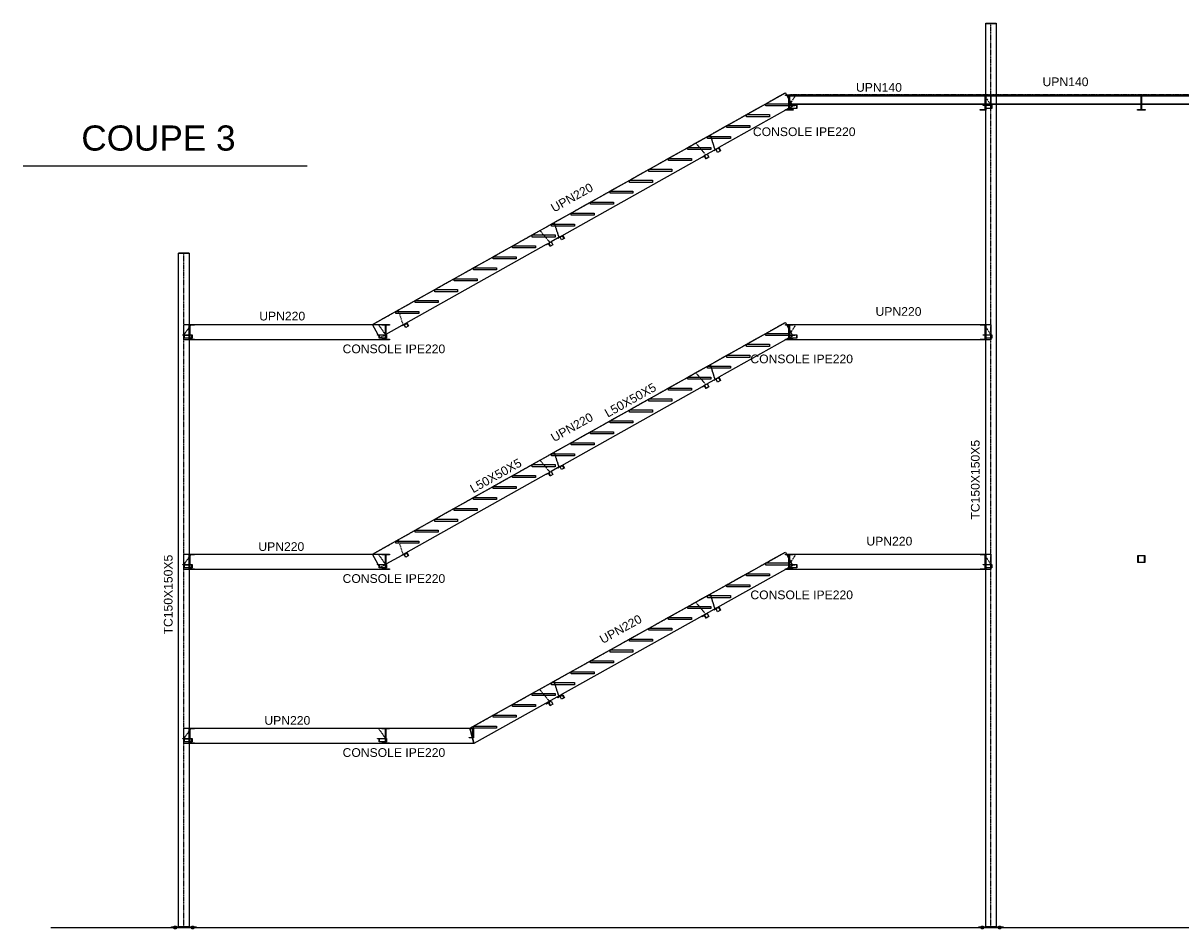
# Model space of a CAD drawing. Header units: millimetres. Extents: x -6159 to 201309, y -25780 to 10326.
# Tile 108 of 128: x 178836 to 180500, y -2646 to -1344. Entities that reach past the tile are written whole.
import ezdxf

# ---------------------------------------------------------------- set-up
doc = ezdxf.new("R2010")
doc.units = ezdxf.units.MM
doc.linetypes.add('CENTER', pattern=[2, 1.25, -0.25, 0.25, -0.25])
doc.linetypes.add('DASHED', pattern=[0.75, 0.5, -0.25])
for name, color, linetype in [('STRUCAD_01', 4, 'Continuous'), ('STRUCAD_05', 5, 'CENTER'), ('STRUCAD_10', 7, 'DASHED'), ('STRUCADSTK', 2, 'Continuous')]:
    doc.layers.add(name, color=color, linetype=linetype)
doc.styles.get("Standard").update_dxf_attribs({"font": 'arial.ttf'})

msp = doc.modelspace()

# ---------------------------------------------------------------- linework, layer by layer
at = {"layer": 'STRUCAD_01', "color": 4, "linetype": 'Continuous'}
for p, q in [((180219.921, -1447.452), (180219.921, -1344.752)), ((180219.921, -1344.752), (180234.921, -1344.752)), ((180220.071, -1344.452), (180234.771, -1344.452)), ((180220.071, -1344.752), (180220.071, -1344.452)), ((180234.771, -1344.752), (180220.071, -1344.752)), ((180234.771, -1344.452), (180234.771, -1344.752)), ((180234.921, -1344.752), (180234.921, -2642.952)), ((179338.576, -1777.452), (179931.921, -1444.452)), ((179931.921, -1444.452), (179933.606, -1447.452)), ((179931.921, -1448.372), (179931.921, -1447.452)), ((179931.921, -1447.452), (179942.921, -1447.452)), ((179942.921, -1447.452), (179942.921, -1448.372)), ((179942.921, -1447.452), (180211.921, -1447.452)), ((180211.921, -1448.392), (180211.921, -1447.452)), ((180211.921, -1447.452), (180219.921, -1447.452)), ((180219.921, -1447.452), (180219.921, -1469.452)), ((180234.921, -1447.452), (180438.221, -1447.452)), ((180438.221, -1448.372), (180438.221, -1447.452)), ((180438.221, -1447.452), (180449.221, -1447.452)), ((180449.221, -1447.452), (180449.221, -1448.372)), ((180449.221, -1447.452), (180682.921, -1447.452)), ((179903.921, -1463.167), (179903.921, -1460.167)), ((179903.921, -1460.167), (179936.921, -1460.167)), ((179936.921, -1463.167), (179903.921, -1463.167)), ((179937.126, -1448.372), (179931.921, -1448.372)), ((179934.121, -1448.372), (179937.126, -1453.727)), ((179936.921, -1460.167), (179936.921, -1463.167)), ((179936.921, -1462.252), (179937.126, -1462.252)), ((179937.126, -1462.752), (179936.921, -1462.752)), ((179937.126, -1468.532), (179937.126, -1448.372)), ((179942.921, -1448.372), (179937.716, -1448.372)), ((179937.716, -1448.372), (179937.716, -1468.532)), ((179937.716, -1448.682), (180215.261, -1448.682)), ((179937.716, -1454.777), (179941.911, -1462.252)), ((179937.716, -1462.252), (179945.691, -1462.252)), ((179945.691, -1462.752), (179937.716, -1462.752)), ((179940.771, -1460.222), (180219.021, -1460.222)), ((179941.006, -1462.752), (179945.691, -1462.752)), ((179941.031, -1460.682), (180219.021, -1460.682)), ((180219.021, -1461.452), (179941.461, -1461.452)), ((180211.921, -1448.222), (179942.921, -1448.222)), ((179945.691, -1462.752), (179945.691, -1462.252)), ((179945.691, -1462.252), (179948.481, -1462.252)), ((179948.206, -1462.752), (179945.691, -1462.752)), ((179948.206, -1467.252), (179948.206, -1462.752)), ((179948.481, -1462.252), (179948.481, -1467.252)), ((180219.021, -1449.012), (180211.921, -1448.392)), ((180216.361, -1462.752), (180216.361, -1462.252)), ((180216.361, -1462.252), (180219.021, -1462.252)), ((180218.871, -1462.752), (180216.361, -1462.752)), ((180218.871, -1467.252), (180218.871, -1462.752)), ((180219.021, -1467.892), (180219.021, -1449.012)), ((180219.921, -1462.252), (180225.951, -1462.252)), ((180438.221, -1448.222), (180234.921, -1448.222)), ((180234.921, -1448.682), (180443.426, -1448.682)), ((180234.921, -1460.222), (180443.426, -1460.222)), ((180234.921, -1460.682), (180443.426, -1460.682)), ((180443.426, -1461.452), (180234.921, -1461.452)), ((180443.426, -1448.372), (180438.221, -1448.372)), ((180443.426, -1468.532), (180443.426, -1448.372)), ((180449.221, -1448.372), (180444.016, -1448.372)), ((180444.016, -1448.372), (180444.016, -1468.532)), ((180444.016, -1448.682), (180688.126, -1448.682)), ((180444.016, -1460.222), (180688.126, -1460.222)), ((180444.016, -1460.682), (180688.126, -1460.682)), ((180688.126, -1461.452), (180444.016, -1461.452)), ((180682.921, -1448.222), (180449.221, -1448.222)), ((179932.326, -1469.452), (179836.506, -1523.227)), ((179875.921, -1478.882), (179875.921, -1475.882)), ((179875.921, -1475.882), (179908.921, -1475.882)), ((179908.921, -1478.882), (179875.921, -1478.882)), ((179908.921, -1475.882), (179908.921, -1478.882)), ((179931.921, -1469.452), (179931.921, -1468.532)), ((179931.921, -1468.532), (179937.126, -1468.532)), ((179942.921, -1469.452), (179931.921, -1469.452)), ((179937.126, -1466.757), (179933.966, -1468.532)), ((179941.006, -1464.582), (179937.716, -1466.427)), ((179937.716, -1468.532), (179942.921, -1468.532)), ((179938.536, -1467.252), (179938.536, -1465.967)), ((179948.206, -1467.252), (179938.536, -1467.252)), ((179942.921, -1468.532), (179942.921, -1469.452)), ((179948.481, -1467.252), (179948.206, -1467.252)), ((180211.921, -1468.512), (180219.021, -1467.892)), ((180211.921, -1469.452), (180211.921, -1468.512)), ((180219.921, -1469.452), (180211.921, -1469.452)), ((180219.021, -1467.252), (180218.871, -1467.252)), ((180225.951, -1467.252), (180219.921, -1467.252)), ((180219.921, -1777.452), (180219.921, -1469.452)), ((180438.221, -1469.452), (180438.221, -1468.532)), ((180438.221, -1468.532), (180443.426, -1468.532)), ((180449.221, -1469.452), (180438.221, -1469.452)), ((180444.016, -1468.532), (180449.221, -1468.532)), ((180449.221, -1468.532), (180449.221, -1469.452)), ((179847.921, -1494.597), (179847.921, -1491.597)), ((179847.921, -1491.597), (179880.921, -1491.597)), ((179880.921, -1494.597), (179847.921, -1494.597)), ((179880.921, -1491.597), (179880.921, -1494.597)), ((179819.921, -1510.307), (179819.921, -1507.307)), ((179819.921, -1507.307), (179852.921, -1507.307)), ((179852.921, -1510.307), (179819.921, -1510.307)), ((179852.921, -1507.307), (179852.921, -1510.307)), ((179791.921, -1526.022), (179791.921, -1523.022)), ((179791.921, -1523.022), (179824.921, -1523.022)), ((179824.921, -1526.022), (179791.921, -1526.022)), ((179828.911, -1527.492), (179819.451, -1532.802)), ((179824.921, -1523.022), (179824.921, -1526.022)), ((179828.911, -1527.492), (179832.956, -1525.222)), ((179829.156, -1527.927), (179828.911, -1527.492)), ((179833.201, -1525.657), (179829.156, -1527.927)), ((179832.351, -1526.132), (179833.201, -1525.657)), ((179834.556, -1530.057), (179832.351, -1526.132)), ((179832.956, -1525.222), (179836.506, -1523.227)), ((179833.201, -1525.657), (179832.956, -1525.222)), ((179836.396, -1523.862), (179833.201, -1525.657)), ((179838.601, -1527.787), (179834.556, -1530.057)), ((179838.601, -1527.787), (179836.396, -1523.862)), ((179836.506, -1523.227), (179838.956, -1527.587)), ((179838.956, -1527.587), (179838.601, -1527.787)), ((179812.191, -1536.877), (179610.141, -1650.272)), ((179763.921, -1541.737), (179763.921, -1538.737)), ((179763.921, -1538.737), (179796.921, -1538.737)), ((179796.921, -1541.737), (179763.921, -1541.737)), ((179796.921, -1538.737), (179796.921, -1541.737)), ((179812.191, -1536.877), (179815.881, -1534.807)), ((179812.436, -1537.312), (179812.191, -1536.877)), ((179815.756, -1535.447), (179812.436, -1537.312)), ((179817.956, -1539.372), (179815.756, -1535.447)), ((179815.881, -1534.807), (179819.451, -1532.802)), ((179815.881, -1534.807), (179818.326, -1539.167)), ((179818.326, -1539.167), (179817.956, -1539.372)), ((179821.901, -1537.162), (179818.326, -1539.167)), ((179819.451, -1532.802), (179821.901, -1537.162)), ((178836.48, -1549.442), (179244.751, -1549.442)), ((179735.921, -1557.452), (179735.921, -1554.452)), ((179735.921, -1554.452), (179768.921, -1554.452)), ((179768.921, -1557.452), (179735.921, -1557.452)), ((179768.921, -1554.452), (179768.921, -1557.452)), ((179707.921, -1573.167), (179707.921, -1570.167)), ((179707.921, -1570.167), (179740.921, -1570.167)), ((179740.921, -1573.167), (179707.921, -1573.167)), ((179740.921, -1570.167), (179740.921, -1573.167)), ((179679.921, -1588.882), (179679.921, -1585.882)), ((179679.921, -1585.882), (179712.921, -1585.882)), ((179712.921, -1588.882), (179679.921, -1588.882)), ((179712.921, -1585.882), (179712.921, -1588.882)), ((179651.921, -1604.597), (179651.921, -1601.597)), ((179651.921, -1601.597), (179684.921, -1601.597)), ((179684.921, -1604.597), (179651.921, -1604.597)), ((179684.921, -1601.597), (179684.921, -1604.597)), ((179623.921, -1620.307), (179623.921, -1617.307)), ((179623.921, -1617.307), (179656.921, -1617.307)), ((179656.921, -1620.307), (179623.921, -1620.307)), ((179656.921, -1617.307), (179656.921, -1620.307)), ((179595.921, -1636.022), (179595.921, -1633.022)), ((179595.921, -1633.022), (179628.921, -1633.022)), ((179628.921, -1636.022), (179595.921, -1636.022)), ((179628.921, -1633.022), (179628.921, -1636.022)), ((179588.191, -1662.592), (179386.141, -1775.987)), ((179567.921, -1651.737), (179567.921, -1648.737)), ((179567.921, -1648.737), (179600.921, -1648.737)), ((179600.921, -1651.737), (179567.921, -1651.737)), ((179588.191, -1662.592), (179591.881, -1660.517)), ((179588.436, -1663.027), (179588.191, -1662.592)), ((179591.756, -1661.162), (179588.436, -1663.027)), ((179593.956, -1665.087), (179591.756, -1661.162)), ((179591.881, -1660.517), (179595.451, -1658.517)), ((179591.881, -1660.517), (179594.326, -1664.882)), ((179597.901, -1662.877), (179594.326, -1664.882)), ((179604.606, -1653.377), (179595.451, -1658.517)), ((179595.451, -1658.517), (179597.901, -1662.877)), ((179600.921, -1648.737), (179600.921, -1651.737)), ((179604.586, -1653.342), (179608.156, -1651.337)), ((179604.826, -1653.782), (179604.586, -1653.342)), ((179608.396, -1651.777), (179604.826, -1653.782)), ((179608.176, -1651.977), (179604.826, -1653.782)), ((179608.156, -1651.337), (179611.881, -1649.332)), ((179608.396, -1651.777), (179608.156, -1651.337)), ((179608.176, -1651.977), (179611.751, -1649.972)), ((179610.331, -1655.927), (179608.176, -1651.977)), ((179611.751, -1649.972), (179608.396, -1651.777)), ((179613.901, -1653.922), (179610.331, -1655.927)), ((179613.901, -1653.922), (179611.751, -1649.972)), ((179611.881, -1649.332), (179614.276, -1653.722)), ((179614.276, -1653.722), (179613.901, -1653.922)), ((179059.921, -2642.952), (179059.921, -1674.752)), ((179059.921, -1674.752), (179074.921, -1674.752)), ((179060.071, -1674.452), (179074.771, -1674.452)), ((179060.071, -1674.752), (179060.071, -1674.452)), ((179074.771, -1674.752), (179060.071, -1674.752)), ((179074.771, -1674.452), (179074.771, -1674.752)), ((179074.921, -1674.752), (179074.921, -1777.452)), ((179511.921, -1683.167), (179511.921, -1680.167)), ((179511.921, -1680.167), (179544.921, -1680.167)), ((179539.921, -1667.452), (179539.921, -1664.452)), ((179539.921, -1664.452), (179572.921, -1664.452)), ((179572.921, -1667.452), (179539.921, -1667.452)), ((179544.921, -1680.167), (179544.921, -1683.167)), ((179572.921, -1664.452), (179572.921, -1667.452)), ((179594.326, -1664.882), (179593.956, -1665.087)), ((179483.921, -1698.882), (179483.921, -1695.882)), ((179483.921, -1695.882), (179516.921, -1695.882)), ((179544.921, -1683.167), (179511.921, -1683.167)), ((179516.921, -1695.882), (179516.921, -1698.882)), ((179455.921, -1714.597), (179455.921, -1711.597)), ((179455.921, -1711.597), (179488.921, -1711.597)), ((179516.921, -1698.882), (179483.921, -1698.882)), ((179488.921, -1711.597), (179488.921, -1714.597)), ((179427.921, -1730.307), (179427.921, -1727.307)), ((179427.921, -1727.307), (179460.921, -1727.307)), ((179460.921, -1730.307), (179427.921, -1730.307)), ((179488.921, -1714.597), (179455.921, -1714.597)), ((179460.921, -1727.307), (179460.921, -1730.307)), ((179399.921, -1746.022), (179399.921, -1743.022)), ((179399.921, -1743.022), (179432.921, -1743.022)), ((179432.921, -1746.022), (179399.921, -1746.022)), ((179432.921, -1743.022), (179432.921, -1746.022)), ((179371.921, -1761.737), (179371.921, -1758.737)), ((179371.921, -1758.737), (179404.921, -1758.737)), ((179404.921, -1761.737), (179371.921, -1761.737)), ((179404.921, -1758.737), (179404.921, -1761.737)), ((179074.921, -1799.452), (179074.921, -1777.452)), ((179074.921, -1777.452), (179082.921, -1777.452)), ((179082.921, -1778.392), (179075.821, -1779.012)), ((179075.821, -1779.012), (179075.821, -1797.892)), ((179082.921, -1777.452), (179351.921, -1777.452)), ((179082.921, -1777.452), (179082.921, -1778.392)), ((179338.576, -2107.452), (179931.921, -1774.452)), ((179346.881, -1792.252), (179338.576, -1777.452)), ((179351.921, -1778.372), (179351.921, -1777.452)), ((179351.921, -1777.452), (179362.921, -1777.452)), ((179357.126, -1778.372), (179351.921, -1778.372)), ((179357.126, -1798.532), (179357.126, -1778.372)), ((179362.921, -1778.372), (179357.716, -1778.372)), ((179357.716, -1778.372), (179357.716, -1798.532)), ((179380.606, -1779.092), (179357.716, -1791.937)), ((179362.921, -1777.452), (179362.921, -1778.372)), ((179380.586, -1779.057), (179384.156, -1777.052)), ((179380.826, -1779.497), (179380.586, -1779.057)), ((179384.396, -1777.492), (179380.826, -1779.497)), ((179384.176, -1777.692), (179380.826, -1779.497)), ((179384.156, -1777.052), (179387.881, -1775.047)), ((179384.396, -1777.492), (179384.156, -1777.052)), ((179384.176, -1777.692), (179387.751, -1775.687)), ((179386.331, -1781.642), (179384.176, -1777.692)), ((179387.751, -1775.687), (179384.396, -1777.492)), ((179389.901, -1779.637), (179386.331, -1781.642)), ((179389.901, -1779.637), (179387.751, -1775.687)), ((179387.881, -1775.047), (179390.276, -1779.437)), ((179390.276, -1779.437), (179389.901, -1779.637)), ((179931.921, -1774.452), (179933.606, -1777.452)), ((179931.921, -1778.372), (179931.921, -1777.452)), ((179931.921, -1777.452), (179942.921, -1777.452)), ((179937.126, -1778.372), (179931.921, -1778.372)), ((179934.121, -1778.372), (179937.126, -1783.727)), ((179937.126, -1798.532), (179937.126, -1778.372)), ((179942.921, -1778.372), (179937.716, -1778.372)), ((179937.716, -1778.372), (179937.716, -1798.532)), ((179942.921, -1777.452), (180211.921, -1777.452)), ((179942.921, -1777.452), (179942.921, -1778.372)), ((180211.921, -1778.392), (180211.921, -1777.452)), ((180211.921, -1777.452), (180219.921, -1777.452)), ((180219.021, -1779.012), (180211.921, -1778.392)), ((180219.021, -1797.892), (180219.021, -1779.012)), ((180219.921, -1777.452), (180219.921, -1799.452)), ((179069.126, -1792.252), (179074.921, -1792.252)), ((179074.921, -1792.752), (179069.126, -1792.752)), ((179075.821, -1792.252), (179076.576, -1792.252)), ((179076.576, -1792.752), (179075.821, -1792.752)), ((179075.821, -1792.752), (179076.576, -1792.752)), ((179076.576, -1792.752), (179076.576, -1792.252)), ((179076.576, -1792.252), (179079.211, -1792.252)), ((179078.946, -1792.752), (179076.576, -1792.752)), ((179078.946, -1797.252), (179078.946, -1792.752)), ((179079.211, -1792.252), (179079.211, -1797.252)), ((179345.631, -1792.752), (179345.631, -1792.252)), ((179345.631, -1792.252), (179348.266, -1792.252)), ((179348.006, -1792.752), (179345.631, -1792.752)), ((179348.006, -1794.252), (179347.161, -1792.752)), ((179348.006, -1797.252), (179348.006, -1792.752)), ((179348.266, -1792.252), (179357.126, -1792.252)), ((179348.266, -1792.252), (179348.266, -1797.252)), ((179357.716, -1792.252), (179358.741, -1792.252)), ((179358.741, -1792.252), (179358.741, -1797.252)), ((179903.921, -1793.167), (179903.921, -1790.167)), ((179903.921, -1790.167), (179936.921, -1790.167)), ((179936.921, -1793.167), (179903.921, -1793.167)), ((179937.126, -1796.757), (179933.966, -1798.532)), ((179936.921, -1790.167), (179936.921, -1793.167)), ((179936.921, -1792.252), (179937.126, -1792.252)), ((179937.126, -1792.752), (179936.921, -1792.752)), ((179937.716, -1784.777), (179941.911, -1792.252)), ((179937.716, -1792.252), (179945.691, -1792.252)), ((179945.691, -1792.752), (179937.716, -1792.752)), ((179941.006, -1794.582), (179937.716, -1796.427)), ((179941.006, -1792.752), (179945.691, -1792.752)), ((179945.691, -1792.752), (179945.691, -1792.252)), ((179945.691, -1792.252), (179948.481, -1792.252)), ((179948.206, -1792.752), (179945.691, -1792.752)), ((179948.206, -1797.252), (179948.206, -1792.752)), ((179948.481, -1792.252), (179948.481, -1797.252)), ((180216.361, -1792.752), (180216.361, -1792.252)), ((180216.361, -1792.252), (180219.021, -1792.252)), ((180218.871, -1792.752), (180216.361, -1792.752)), ((180218.871, -1797.252), (180218.871, -1792.752)), ((180219.921, -1792.252), (180225.951, -1792.252)), ((179082.921, -1799.452), (179074.921, -1799.452)), ((179074.921, -1799.452), (179074.921, -2107.452)), ((179078.946, -1797.252), (179075.821, -1797.252)), ((179075.821, -1797.892), (179082.921, -1798.512)), ((179079.211, -1797.252), (179078.946, -1797.252)), ((179082.921, -1798.512), (179082.921, -1799.452)), ((179351.921, -1799.452), (179082.921, -1799.452)), ((179348.266, -1797.252), (179348.006, -1797.252)), ((179357.126, -1797.252), (179348.266, -1797.252)), ((179351.921, -1799.452), (179351.921, -1798.532)), ((179351.921, -1798.532), (179357.126, -1798.532)), ((179362.921, -1799.452), (179351.921, -1799.452)), ((179358.741, -1797.252), (179357.716, -1797.252)), ((179357.716, -1798.532), (179362.921, -1798.532)), ((179362.921, -1798.532), (179362.921, -1799.452)), ((179932.326, -1799.452), (179836.506, -1853.227)), ((179875.921, -1808.882), (179875.921, -1805.882)), ((179875.921, -1805.882), (179908.921, -1805.882)), ((179908.921, -1808.882), (179875.921, -1808.882)), ((179908.921, -1805.882), (179908.921, -1808.882)), ((179931.921, -1799.452), (179931.921, -1798.532)), ((179931.921, -1798.532), (179937.126, -1798.532)), ((179942.921, -1799.452), (179931.921, -1799.452)), ((179937.716, -1798.532), (179942.921, -1798.532)), ((179948.206, -1797.252), (179941.006, -1797.252)), ((179942.921, -1798.532), (179942.921, -1799.452)), ((180211.921, -1799.452), (179942.921, -1799.452)), ((179948.481, -1797.252), (179948.206, -1797.252)), ((180211.921, -1798.512), (180219.021, -1797.892)), ((180211.921, -1799.452), (180211.921, -1798.512)), ((180219.921, -1799.452), (180211.921, -1799.452)), ((180219.021, -1797.252), (180218.871, -1797.252)), ((180225.951, -1797.252), (180219.921, -1797.252)), ((180219.921, -2107.452), (180219.921, -1799.452)), ((179847.921, -1824.597), (179847.921, -1821.597)), ((179847.921, -1821.597), (179880.921, -1821.597)), ((179880.921, -1824.597), (179847.921, -1824.597)), ((179880.921, -1821.597), (179880.921, -1824.597)), ((179819.921, -1840.307), (179819.921, -1837.307)), ((179819.921, -1837.307), (179852.921, -1837.307)), ((179852.921, -1840.307), (179819.921, -1840.307)), ((179852.921, -1837.307), (179852.921, -1840.307)), ((179791.921, -1856.022), (179791.921, -1853.022)), ((179791.921, -1853.022), (179824.921, -1853.022)), ((179824.921, -1856.022), (179791.921, -1856.022)), ((179815.881, -1864.807), (179819.451, -1862.802)), ((179828.911, -1857.492), (179819.451, -1862.802)), ((179819.451, -1862.802), (179821.901, -1867.162)), ((179824.921, -1853.022), (179824.921, -1856.022)), ((179828.911, -1857.492), (179832.956, -1855.222)), ((179829.156, -1857.927), (179828.911, -1857.492)), ((179833.201, -1855.657), (179829.156, -1857.927)), ((179832.351, -1856.132), (179833.201, -1855.657)), ((179834.556, -1860.057), (179832.351, -1856.132)), ((179832.956, -1855.222), (179836.506, -1853.227)), ((179833.201, -1855.657), (179832.956, -1855.222)), ((179836.396, -1853.862), (179833.201, -1855.657)), ((179838.601, -1857.787), (179834.556, -1860.057)), ((179838.601, -1857.787), (179836.396, -1853.862)), ((179836.506, -1853.227), (179838.956, -1857.587)), ((179838.956, -1857.587), (179838.601, -1857.787)), ((179812.191, -1866.877), (179610.141, -1980.272)), ((179763.921, -1871.737), (179763.921, -1868.737)), ((179763.921, -1868.737), (179796.921, -1868.737)), ((179796.921, -1871.737), (179763.921, -1871.737)), ((179796.921, -1868.737), (179796.921, -1871.737)), ((179812.191, -1866.877), (179815.881, -1864.807)), ((179812.436, -1867.312), (179812.191, -1866.877)), ((179815.756, -1865.447), (179812.436, -1867.312)), ((179817.956, -1869.372), (179815.756, -1865.447)), ((179815.881, -1864.807), (179818.326, -1869.167)), ((179818.326, -1869.167), (179817.956, -1869.372)), ((179821.901, -1867.162), (179818.326, -1869.167)), ((179735.921, -1887.452), (179735.921, -1884.452)), ((179735.921, -1884.452), (179768.921, -1884.452)), ((179768.921, -1887.452), (179735.921, -1887.452)), ((179768.921, -1884.452), (179768.921, -1887.452)), ((179707.921, -1903.167), (179707.921, -1900.167)), ((179707.921, -1900.167), (179740.921, -1900.167)), ((179740.921, -1903.167), (179707.921, -1903.167)), ((179740.921, -1900.167), (179740.921, -1903.167)), ((179679.921, -1918.882), (179679.921, -1915.882)), ((179679.921, -1915.882), (179712.921, -1915.882)), ((179712.921, -1918.882), (179679.921, -1918.882)), ((179712.921, -1915.882), (179712.921, -1918.882)), ((179651.921, -1934.597), (179651.921, -1931.597)), ((179651.921, -1931.597), (179684.921, -1931.597)), ((179684.921, -1934.597), (179651.921, -1934.597)), ((179684.921, -1931.597), (179684.921, -1934.597)), ((179595.921, -1966.022), (179595.921, -1963.022)), ((179595.921, -1963.022), (179628.921, -1963.022)), ((179623.921, -1950.307), (179623.921, -1947.307)), ((179623.921, -1947.307), (179656.921, -1947.307)), ((179656.921, -1950.307), (179623.921, -1950.307)), ((179628.921, -1963.022), (179628.921, -1966.022)), ((179656.921, -1947.307), (179656.921, -1950.307)), ((179567.921, -1981.737), (179567.921, -1978.737)), ((179567.921, -1978.737), (179600.921, -1978.737)), ((179628.921, -1966.022), (179595.921, -1966.022)), ((179600.921, -1978.737), (179600.921, -1981.737)), ((179608.156, -1981.337), (179611.881, -1979.332)), ((179608.176, -1981.977), (179611.751, -1979.972)), ((179611.751, -1979.972), (179608.396, -1981.777)), ((179613.901, -1983.922), (179611.751, -1979.972)), ((179611.881, -1979.332), (179614.276, -1983.722)), ((179588.191, -1992.592), (179386.141, -2105.987)), ((179539.921, -1997.452), (179539.921, -1994.452)), ((179539.921, -1994.452), (179572.921, -1994.452)), ((179600.921, -1981.737), (179567.921, -1981.737)), ((179572.921, -1994.452), (179572.921, -1997.452)), ((179588.191, -1992.592), (179591.881, -1990.517)), ((179588.436, -1993.027), (179588.191, -1992.592)), ((179591.756, -1991.162), (179588.436, -1993.027)), ((179593.956, -1995.087), (179591.756, -1991.162)), ((179591.881, -1990.517), (179595.451, -1988.517)), ((179591.881, -1990.517), (179594.326, -1994.882)), ((179594.326, -1994.882), (179593.956, -1995.087)), ((179597.901, -1992.877), (179594.326, -1994.882)), ((179604.606, -1983.377), (179595.451, -1988.517)), ((179595.451, -1988.517), (179597.901, -1992.877)), ((179604.586, -1983.342), (179608.156, -1981.337)), ((179604.826, -1983.782), (179604.586, -1983.342)), ((179608.396, -1981.777), (179604.826, -1983.782)), ((179608.176, -1981.977), (179604.826, -1983.782)), ((179608.396, -1981.777), (179608.156, -1981.337)), ((179610.331, -1985.927), (179608.176, -1981.977)), ((179613.901, -1983.922), (179610.331, -1985.927)), ((179614.276, -1983.722), (179613.901, -1983.922)), ((179511.921, -2013.167), (179511.921, -2010.167)), ((179511.921, -2010.167), (179544.921, -2010.167)), ((179544.921, -2013.167), (179511.921, -2013.167)), ((179572.921, -1997.452), (179539.921, -1997.452)), ((179544.921, -2010.167), (179544.921, -2013.167)), ((179483.921, -2028.882), (179483.921, -2025.882)), ((179483.921, -2025.882), (179516.921, -2025.882)), ((179516.921, -2028.882), (179483.921, -2028.882)), ((179516.921, -2025.882), (179516.921, -2028.882)), ((179455.921, -2044.597), (179455.921, -2041.597)), ((179455.921, -2041.597), (179488.921, -2041.597)), ((179488.921, -2044.597), (179455.921, -2044.597)), ((179488.921, -2041.597), (179488.921, -2044.597)), ((179427.921, -2060.307), (179427.921, -2057.307)), ((179427.921, -2057.307), (179460.921, -2057.307)), ((179460.921, -2060.307), (179427.921, -2060.307)), ((179460.921, -2057.307), (179460.921, -2060.307)), ((179399.921, -2076.022), (179399.921, -2073.022)), ((179399.921, -2073.022), (179432.921, -2073.022)), ((179432.921, -2076.022), (179399.921, -2076.022)), ((179432.921, -2073.022), (179432.921, -2076.022)), ((179371.921, -2091.737), (179371.921, -2088.737)), ((179371.921, -2088.737), (179404.921, -2088.737)), ((179404.921, -2091.737), (179371.921, -2091.737)), ((179404.921, -2088.737), (179404.921, -2091.737)), ((179074.921, -2129.452), (179074.921, -2107.452)), ((179074.921, -2107.452), (179082.921, -2107.452)), ((179082.921, -2108.392), (179075.821, -2109.012)), ((179075.821, -2109.012), (179075.821, -2127.892)), ((179082.921, -2107.452), (179082.921, -2108.392)), ((179082.921, -2107.452), (179351.921, -2107.452)), ((179346.881, -2122.252), (179338.576, -2107.452)), ((179351.921, -2108.372), (179351.921, -2107.452)), ((179351.921, -2107.452), (179362.921, -2107.452)), ((179357.126, -2108.372), (179351.921, -2108.372)), ((179357.126, -2128.532), (179357.126, -2108.372)), ((179362.921, -2108.372), (179357.716, -2108.372)), ((179357.716, -2108.372), (179357.716, -2128.532)), ((179380.606, -2109.092), (179357.716, -2121.937)), ((179362.921, -2107.452), (179362.921, -2108.372)), ((179380.586, -2109.057), (179384.156, -2107.052)), ((179380.826, -2109.497), (179380.586, -2109.057)), ((179384.396, -2107.492), (179380.826, -2109.497)), ((179384.176, -2107.692), (179380.826, -2109.497)), ((179384.156, -2107.052), (179387.881, -2105.047)), ((179384.396, -2107.492), (179384.156, -2107.052)), ((179384.176, -2107.692), (179387.751, -2105.687)), ((179386.331, -2111.642), (179384.176, -2107.692)), ((179387.751, -2105.687), (179384.396, -2107.492)), ((179389.901, -2109.637), (179386.331, -2111.642)), ((179389.901, -2109.637), (179387.751, -2105.687)), ((179387.881, -2105.047), (179390.276, -2109.437)), ((179390.276, -2109.437), (179389.901, -2109.637)), ((179478.546, -2357.452), (179931.921, -2104.452)), ((179931.921, -2104.452), (179933.596, -2107.452)), ((179931.921, -2108.372), (179931.921, -2107.452)), ((179931.921, -2107.452), (179942.921, -2107.452)), ((179937.126, -2108.372), (179931.921, -2108.372)), ((179934.106, -2108.372), (179937.126, -2113.777)), ((179937.126, -2128.532), (179937.126, -2108.372)), ((179942.921, -2108.372), (179937.716, -2108.372)), ((179937.716, -2108.372), (179937.716, -2128.532)), ((179942.921, -2107.452), (179942.921, -2108.372)), ((179942.921, -2107.452), (180211.921, -2107.452)), ((180211.921, -2108.392), (180211.921, -2107.452)), ((180211.921, -2107.452), (180219.921, -2107.452)), ((180219.021, -2109.012), (180211.921, -2108.392)), ((180219.021, -2127.892), (180219.021, -2109.012)), ((180219.921, -2107.452), (180219.921, -2129.452)), ((180438.721, -2119.452), (180438.721, -2109.452)), ((180438.721, -2109.452), (180448.721, -2109.452)), ((180448.321, -2109.852), (180439.121, -2109.852)), ((180439.121, -2109.852), (180439.121, -2119.052)), ((180448.721, -2109.452), (180448.321, -2109.852)), ((180448.321, -2109.852), (180448.721, -2109.452)), ((180448.321, -2119.052), (180448.321, -2109.852)), ((180448.721, -2109.452), (180448.721, -2119.452)), ((179069.126, -2122.252), (179074.921, -2122.252)), ((179074.921, -2122.752), (179069.126, -2122.752)), ((179082.921, -2129.452), (179074.921, -2129.452)), ((179074.921, -2129.452), (179074.921, -2357.452)), ((179075.821, -2122.252), (179076.576, -2122.252)), ((179076.576, -2122.752), (179075.821, -2122.752)), ((179075.821, -2122.752), (179076.576, -2122.752)), ((179078.946, -2127.252), (179075.821, -2127.252)), ((179075.821, -2127.892), (179082.921, -2128.512)), ((179076.576, -2122.752), (179076.576, -2122.252)), ((179076.576, -2122.252), (179079.211, -2122.252)), ((179078.946, -2122.752), (179076.576, -2122.752)), ((179078.946, -2127.252), (179078.946, -2122.752)), ((179079.211, -2127.252), (179078.946, -2127.252)), ((179079.211, -2122.252), (179079.211, -2127.252)), ((179082.921, -2128.512), (179082.921, -2129.452)), ((179351.921, -2129.452), (179082.921, -2129.452)), ((179345.631, -2122.752), (179345.631, -2122.252)), ((179345.631, -2122.252), (179348.266, -2122.252)), ((179348.006, -2122.752), (179345.631, -2122.752)), ((179348.006, -2124.252), (179347.161, -2122.752)), ((179348.006, -2127.252), (179348.006, -2122.752)), ((179348.266, -2127.252), (179348.006, -2127.252)), ((179348.266, -2122.252), (179357.126, -2122.252)), ((179348.266, -2122.252), (179348.266, -2127.252)), ((179357.126, -2127.252), (179348.266, -2127.252)), ((179351.921, -2129.452), (179351.921, -2128.532)), ((179351.921, -2128.532), (179357.126, -2128.532)), ((179362.921, -2129.452), (179351.921, -2129.452)), ((179357.716, -2122.252), (179358.741, -2122.252)), ((179358.741, -2127.252), (179357.716, -2127.252)), ((179357.716, -2128.532), (179362.921, -2128.532)), ((179358.741, -2122.252), (179358.741, -2127.252)), ((179362.921, -2128.532), (179362.921, -2129.452)), ((179932.266, -2129.452), (179484.266, -2379.452)), ((179903.921, -2123.077), (179903.921, -2120.077)), ((179903.921, -2120.077), (179936.921, -2120.077)), ((179936.921, -2123.077), (179903.921, -2123.077)), ((179931.921, -2129.452), (179931.921, -2128.532)), ((179931.921, -2128.532), (179937.126, -2128.532)), ((179942.921, -2129.452), (179931.921, -2129.452)), ((179937.126, -2126.742), (179933.916, -2128.532)), ((179936.921, -2120.077), (179936.921, -2123.077)), ((179936.921, -2122.252), (179937.126, -2122.252)), ((179937.126, -2122.752), (179936.921, -2122.752)), ((179937.716, -2114.837), (179941.856, -2122.252)), ((179937.716, -2122.252), (179945.691, -2122.252)), ((179945.691, -2122.752), (179937.716, -2122.752)), ((179941.006, -2124.577), (179937.716, -2126.412)), ((179937.716, -2128.532), (179942.921, -2128.532)), ((179941.006, -2122.752), (179945.691, -2122.752)), ((179948.206, -2127.252), (179941.006, -2127.252)), ((179942.921, -2128.532), (179942.921, -2129.452)), ((180211.921, -2129.452), (179942.921, -2129.452)), ((179945.691, -2122.752), (179945.691, -2122.252)), ((179945.691, -2122.252), (179948.481, -2122.252)), ((179948.206, -2122.752), (179945.691, -2122.752)), ((179948.206, -2127.252), (179948.206, -2122.752)), ((179948.481, -2127.252), (179948.206, -2127.252)), ((179948.481, -2122.252), (179948.481, -2127.252)), ((180211.921, -2128.512), (180219.021, -2127.892)), ((180211.921, -2129.452), (180211.921, -2128.512)), ((180219.921, -2129.452), (180211.921, -2129.452)), ((180216.361, -2122.752), (180216.361, -2122.252)), ((180216.361, -2122.252), (180219.021, -2122.252)), ((180218.871, -2122.752), (180216.361, -2122.752)), ((180218.871, -2127.252), (180218.871, -2122.752)), ((180219.021, -2127.252), (180218.871, -2127.252)), ((180219.921, -2122.252), (180225.951, -2122.252)), ((180225.951, -2127.252), (180219.921, -2127.252)), ((180219.921, -2642.952), (180219.921, -2129.452)), ((180448.721, -2119.452), (180438.721, -2119.452)), ((180439.121, -2119.052), (180448.321, -2119.052)), ((179875.921, -2138.702), (179875.921, -2135.702)), ((179875.921, -2135.702), (179908.921, -2135.702)), ((179908.921, -2138.702), (179875.921, -2138.702)), ((179908.921, -2135.702), (179908.921, -2138.702)), ((179847.921, -2154.327), (179847.921, -2151.327)), ((179847.921, -2151.327), (179880.921, -2151.327)), ((179880.921, -2154.327), (179847.921, -2154.327)), ((179880.921, -2151.327), (179880.921, -2154.327)), ((179819.921, -2169.952), (179819.921, -2166.952)), ((179819.921, -2166.952), (179852.921, -2166.952)), ((179852.921, -2169.952), (179819.921, -2169.952)), ((179852.921, -2166.952), (179852.921, -2169.952)), ((179791.921, -2185.577), (179791.921, -2182.577)), ((179791.921, -2182.577), (179824.921, -2182.577)), ((179824.921, -2185.577), (179791.921, -2185.577)), ((179812.191, -2196.877), (179815.881, -2194.807)), ((179815.756, -2195.447), (179812.436, -2197.312)), ((179817.956, -2199.372), (179815.756, -2195.447)), ((179815.881, -2194.807), (179819.451, -2192.802)), ((179815.881, -2194.807), (179818.326, -2199.167)), ((179819.451, -2192.802), (179821.901, -2197.162)), ((179824.921, -2182.577), (179824.921, -2185.577)), ((179828.911, -2187.492), (179832.956, -2185.222)), ((179829.156, -2187.927), (179828.911, -2187.492)), ((179833.201, -2185.657), (179829.156, -2187.927)), ((179832.351, -2186.132), (179833.201, -2185.657)), ((179834.556, -2190.057), (179832.351, -2186.132)), ((179832.956, -2185.222), (179836.506, -2183.227)), ((179833.201, -2185.657), (179832.956, -2185.222)), ((179836.396, -2183.862), (179833.201, -2185.657)), ((179838.601, -2187.787), (179834.556, -2190.057)), ((179838.601, -2187.787), (179836.396, -2183.862)), ((179836.506, -2183.227), (179838.956, -2187.587)), ((179838.956, -2187.587), (179838.601, -2187.787)), ((179763.921, -2201.202), (179763.921, -2198.202)), ((179763.921, -2198.202), (179796.921, -2198.202)), ((179796.921, -2201.202), (179763.921, -2201.202)), ((179796.921, -2198.202), (179796.921, -2201.202)), ((179812.436, -2197.312), (179812.191, -2196.877)), ((179818.326, -2199.167), (179817.956, -2199.372)), ((179821.901, -2197.162), (179818.326, -2199.167)), ((179707.921, -2232.452), (179707.921, -2229.452)), ((179707.921, -2229.452), (179740.921, -2229.452)), ((179735.921, -2216.827), (179735.921, -2213.827)), ((179735.921, -2213.827), (179768.921, -2213.827)), ((179768.921, -2216.827), (179735.921, -2216.827)), ((179740.921, -2229.452), (179740.921, -2232.452)), ((179768.921, -2213.827), (179768.921, -2216.827)), ((179679.921, -2248.077), (179679.921, -2245.077)), ((179679.921, -2245.077), (179712.921, -2245.077)), ((179740.921, -2232.452), (179707.921, -2232.452)), ((179712.921, -2245.077), (179712.921, -2248.077)), ((179651.921, -2263.702), (179651.921, -2260.702)), ((179651.921, -2260.702), (179684.921, -2260.702)), ((179712.921, -2248.077), (179679.921, -2248.077)), ((179684.921, -2260.702), (179684.921, -2263.702)), ((179623.921, -2279.327), (179623.921, -2276.327)), ((179623.921, -2276.327), (179656.921, -2276.327)), ((179656.921, -2279.327), (179623.921, -2279.327)), ((179684.921, -2263.702), (179651.921, -2263.702)), ((179656.921, -2276.327), (179656.921, -2279.327)), ((179595.921, -2294.952), (179595.921, -2291.952)), ((179595.921, -2291.952), (179628.921, -2291.952)), ((179628.921, -2294.952), (179595.921, -2294.952)), ((179628.921, -2291.952), (179628.921, -2294.952)), ((179567.921, -2310.577), (179567.921, -2307.577)), ((179567.921, -2307.577), (179600.921, -2307.577)), ((179600.921, -2310.577), (179567.921, -2310.577)), ((179600.921, -2307.577), (179600.921, -2310.577)), ((179604.586, -2313.342), (179608.156, -2311.337)), ((179608.396, -2311.777), (179604.826, -2313.782)), ((179608.176, -2311.977), (179604.826, -2313.782)), ((179608.156, -2311.337), (179611.881, -2309.332)), ((179608.396, -2311.777), (179608.156, -2311.337)), ((179608.176, -2311.977), (179611.751, -2309.972)), ((179610.331, -2315.927), (179608.176, -2311.977)), ((179611.751, -2309.972), (179608.396, -2311.777)), ((179613.901, -2313.922), (179611.751, -2309.972)), ((179611.881, -2309.332), (179614.276, -2313.722)), ((179539.921, -2326.202), (179539.921, -2323.202)), ((179539.921, -2323.202), (179572.921, -2323.202)), ((179572.921, -2326.202), (179539.921, -2326.202)), ((179572.921, -2323.202), (179572.921, -2326.202)), ((179588.191, -2322.592), (179591.881, -2320.517)), ((179588.436, -2323.027), (179588.191, -2322.592)), ((179591.756, -2321.162), (179588.436, -2323.027)), ((179593.956, -2325.087), (179591.756, -2321.162)), ((179591.881, -2320.517), (179595.451, -2318.517)), ((179591.881, -2320.517), (179594.326, -2324.882)), ((179594.326, -2324.882), (179593.956, -2325.087)), ((179597.901, -2322.877), (179594.326, -2324.882)), ((179595.451, -2318.517), (179597.901, -2322.877)), ((179604.826, -2313.782), (179604.586, -2313.342)), ((179613.901, -2313.922), (179610.331, -2315.927)), ((179614.276, -2313.722), (179613.901, -2313.922)), ((179511.921, -2341.827), (179511.921, -2338.827)), ((179511.921, -2338.827), (179544.921, -2338.827)), ((179544.921, -2341.827), (179511.921, -2341.827)), ((179544.921, -2338.827), (179544.921, -2341.827)), ((179074.921, -2379.452), (179074.921, -2357.452)), ((179074.921, -2357.452), (179082.921, -2357.452)), ((179082.921, -2358.392), (179075.821, -2359.012)), ((179075.821, -2359.012), (179075.821, -2377.892)), ((179082.921, -2357.452), (179082.921, -2358.392)), ((179082.921, -2357.452), (179351.921, -2357.452)), ((179351.921, -2358.372), (179351.921, -2357.452)), ((179351.921, -2357.452), (179362.921, -2357.452)), ((179357.126, -2358.372), (179351.921, -2358.372)), ((179357.126, -2378.532), (179357.126, -2358.372)), ((179362.921, -2358.372), (179357.716, -2358.372)), ((179357.716, -2358.372), (179357.716, -2378.532)), ((179362.921, -2357.452), (179362.921, -2358.372)), ((179362.921, -2357.452), (179477.546, -2357.452)), ((179477.546, -2358.222), (179477.546, -2357.452)), ((179477.546, -2357.452), (179483.546, -2357.452)), ((179482.846, -2358.682), (179477.546, -2358.222)), ((179481.886, -2370.302), (179478.771, -2358.327)), ((179478.771, -2358.327), (179481.886, -2370.302)), ((179482.846, -2370.222), (179482.846, -2358.682)), ((179483.546, -2357.452), (179483.546, -2371.452)), ((179483.921, -2357.452), (179483.921, -2354.452)), ((179483.921, -2354.452), (179516.921, -2354.452)), ((179516.921, -2357.452), (179483.921, -2357.452)), ((179516.921, -2354.452), (179516.921, -2357.452)), ((179069.126, -2372.252), (179074.921, -2372.252)), ((179074.921, -2372.752), (179069.126, -2372.752)), ((179075.821, -2372.252), (179076.576, -2372.252)), ((179076.576, -2372.752), (179075.821, -2372.752)), ((179075.821, -2372.752), (179076.576, -2372.752)), ((179078.946, -2377.252), (179075.821, -2377.252)), ((179075.821, -2377.892), (179082.921, -2378.512)), ((179076.576, -2372.752), (179076.576, -2372.252)), ((179076.576, -2372.252), (179079.211, -2372.252)), ((179078.946, -2372.752), (179076.576, -2372.752)), ((179078.946, -2377.252), (179078.946, -2372.752)), ((179079.211, -2377.252), (179078.946, -2377.252)), ((179079.211, -2372.252), (179079.211, -2377.252)), ((179082.921, -2378.512), (179082.921, -2379.452)), ((179345.631, -2372.752), (179345.631, -2372.252)), ((179345.631, -2372.252), (179348.266, -2372.252)), ((179348.006, -2372.752), (179345.631, -2372.752)), ((179348.006, -2377.252), (179348.006, -2372.752)), ((179348.266, -2377.252), (179348.006, -2377.252)), ((179348.266, -2372.252), (179357.126, -2372.252)), ((179348.266, -2372.252), (179348.266, -2377.252)), ((179357.126, -2377.252), (179348.266, -2377.252)), ((179351.921, -2379.452), (179351.921, -2378.532)), ((179351.921, -2378.532), (179357.126, -2378.532)), ((179357.716, -2372.252), (179358.741, -2372.252)), ((179358.741, -2377.252), (179357.716, -2377.252)), ((179357.716, -2378.532), (179362.921, -2378.532)), ((179358.741, -2372.252), (179358.741, -2377.252)), ((179362.921, -2378.532), (179362.921, -2379.452)), ((179477.546, -2370.682), (179482.846, -2370.222)), ((179477.546, -2371.452), (179477.546, -2370.682)), ((179483.546, -2371.452), (179477.546, -2371.452)), ((179484.266, -2379.452), (179482.186, -2371.452)), ((179482.186, -2371.452), (179484.266, -2379.452)), ((179082.921, -2379.452), (179074.921, -2379.452)), ((179074.921, -2379.452), (179074.921, -2642.952)), ((179351.921, -2379.452), (179082.921, -2379.452)), ((179362.921, -2379.452), (179351.921, -2379.452)), ((179484.266, -2379.452), (179362.921, -2379.452)), ((182178.206, -2644.452), (178876.356, -2644.452)), ((179049.921, -2644.452), (179049.921, -2642.952)), ((179049.921, -2642.952), (179084.921, -2642.952)), ((179084.921, -2644.452), (179049.921, -2644.452)), ((179053.676, -2641.672), (179054.921, -2641.672)), ((179053.676, -2642.952), (179053.676, -2641.672)), ((179054.921, -2642.952), (179053.676, -2642.952)), ((179053.676, -2644.452), (179054.921, -2644.452)), ((179053.676, -2645.732), (179053.676, -2644.452)), ((179054.921, -2641.672), (179056.166, -2641.672)), ((179054.921, -2641.672), (179054.921, -2642.952)), ((179056.166, -2642.952), (179054.921, -2642.952)), ((179054.921, -2644.452), (179056.166, -2644.452)), ((179054.921, -2644.452), (179054.921, -2645.732)), ((179056.166, -2641.672), (179056.166, -2642.952)), ((179056.166, -2644.452), (179056.166, -2645.732)), ((179074.921, -2642.952), (179059.921, -2642.952)), ((179078.676, -2641.672), (179079.921, -2641.672)), ((179078.676, -2642.952), (179078.676, -2641.672)), ((179079.921, -2642.952), (179078.676, -2642.952)), ((179078.676, -2644.452), (179079.921, -2644.452)), ((179078.676, -2645.732), (179078.676, -2644.452)), ((179079.921, -2641.672), (179081.166, -2641.672)), ((179079.921, -2641.672), (179079.921, -2642.952)), ((179081.166, -2642.952), (179079.921, -2642.952)), ((179079.921, -2644.452), (179081.166, -2644.452)), ((179079.921, -2644.452), (179079.921, -2645.732)), ((179081.166, -2641.672), (179081.166, -2642.952)), ((179081.166, -2644.452), (179081.166, -2645.732)), ((179084.921, -2642.952), (179084.921, -2644.452)), ((180209.921, -2644.452), (180209.921, -2642.952)), ((180209.921, -2642.952), (180244.921, -2642.952)), ((180213.676, -2641.672), (180214.921, -2641.672)), ((180213.676, -2642.952), (180213.676, -2641.672)), ((180214.921, -2642.952), (180213.676, -2642.952)), ((180213.676, -2644.452), (180214.921, -2644.452)), ((180213.676, -2645.732), (180213.676, -2644.452)), ((180214.921, -2641.672), (180216.166, -2641.672)), ((180214.921, -2641.672), (180214.921, -2642.952)), ((180216.166, -2642.952), (180214.921, -2642.952)), ((180214.921, -2644.452), (180216.166, -2644.452)), ((180214.921, -2644.452), (180214.921, -2645.732)), ((180216.166, -2641.672), (180216.166, -2642.952)), ((180216.166, -2644.452), (180216.166, -2645.732)), ((180234.921, -2642.952), (180219.921, -2642.952)), ((180238.676, -2641.672), (180239.921, -2641.672)), ((180238.676, -2642.952), (180238.676, -2641.672)), ((180239.921, -2642.952), (180238.676, -2642.952)), ((180238.676, -2644.452), (180239.921, -2644.452)), ((180238.676, -2645.732), (180238.676, -2644.452)), ((180239.921, -2641.672), (180241.166, -2641.672)), ((180239.921, -2641.672), (180239.921, -2642.952)), ((180241.166, -2642.952), (180239.921, -2642.952)), ((180239.921, -2644.452), (180241.166, -2644.452)), ((180239.921, -2644.452), (180239.921, -2645.732)), ((180241.166, -2641.672), (180241.166, -2642.952)), ((180241.166, -2644.452), (180241.166, -2645.732)), ((180244.921, -2642.952), (180244.921, -2644.452)), ((179054.921, -2645.732), (179053.676, -2645.732)), ((179056.166, -2645.732), (179054.921, -2645.732)), ((179079.921, -2645.732), (179078.676, -2645.732)), ((179081.166, -2645.732), (179079.921, -2645.732)), ((180214.921, -2645.732), (180213.676, -2645.732)), ((180216.166, -2645.732), (180214.921, -2645.732)), ((180239.921, -2645.732), (180238.676, -2645.732)), ((180241.166, -2645.732), (180239.921, -2645.732))]:
    msp.add_line(p, q, dxfattribs=at)
at = {"layer": 'STRUCAD_05', "color": 5, "linetype": 'CENTER'}
for p, q in [((180227.421, -2644.452), (180227.421, -1344.452)), ((179338.576, -1777.452), (179931.921, -1444.452)), ((179947.086, -1447.452), (179937.421, -1462.252)), ((180227.421, -1447.452), (179937.421, -1447.452)), ((180217.756, -1447.452), (180227.421, -1462.252)), ((180443.721, -1447.452), (180227.421, -1447.452)), ((180688.421, -1447.452), (180443.721, -1447.452)), ((179823.966, -1505.037), (179830.686, -1526.492)), ((179803.266, -1516.657), (179817.606, -1533.837)), ((179579.266, -1642.367), (179593.606, -1659.552)), ((179599.491, -1631.017), (179606.446, -1652.342)), ((179067.421, -2644.452), (179067.421, -1674.452)), ((179375.491, -1756.732), (179382.446, -1778.057)), ((179067.421, -1777.452), (179357.421, -1777.452)), ((179077.891, -1777.452), (179067.421, -1792.252)), ((179338.576, -2107.452), (179931.921, -1774.452)), ((179346.951, -1777.452), (179357.421, -1792.252)), ((179947.086, -1777.452), (179937.421, -1792.252)), ((179937.421, -1777.452), (180227.421, -1777.452)), ((180217.756, -1777.452), (180227.421, -1792.252)), ((179803.266, -1846.657), (179817.606, -1863.837)), ((179823.966, -1835.037), (179830.686, -1856.492)), ((179599.491, -1961.017), (179606.446, -1982.342)), ((179579.266, -1972.367), (179593.606, -1989.552)), ((179375.491, -2086.732), (179382.446, -2108.057)), ((179077.891, -2107.452), (179067.421, -2122.252)), ((179067.421, -2107.452), (179357.421, -2107.452)), ((179346.951, -2107.452), (179357.421, -2122.252)), ((179478.546, -2357.452), (179931.921, -2104.452)), ((179937.421, -2107.452), (180227.421, -2107.452)), ((179947.086, -2107.452), (179937.421, -2122.252)), ((180217.756, -2107.452), (180227.421, -2122.252)), ((179803.266, -2176.657), (179817.606, -2193.837)), ((179823.966, -2165.037), (179830.686, -2186.492)), ((179599.491, -2291.017), (179606.446, -2312.342)), ((179579.266, -2302.367), (179593.606, -2319.552)), ((179067.421, -2357.452), (179478.546, -2357.452)), ((179077.891, -2357.452), (179067.421, -2372.252)), ((179346.951, -2357.452), (179357.421, -2372.252))]:
    msp.add_line(p, q, dxfattribs=at)
at = {"layer": 'STRUCAD_10', "color": 7, "linetype": 'DASHED'}
for p, q in [((179933.606, -1447.452), (179934.121, -1448.372)), ((179937.421, -1448.222), (179937.421, -1447.452)), ((180219.921, -1447.452), (180227.421, -1447.452)), ((180227.421, -1448.222), (180227.421, -1447.452)), ((180227.421, -1447.452), (180234.921, -1447.452)), ((180227.421, -1447.452), (180227.421, -1448.222)), ((180443.721, -1447.452), (180443.721, -1448.222)), ((180443.721, -1448.222), (180443.721, -1447.452)), ((179936.026, -1462.752), (179936.026, -1462.252)), ((179936.026, -1462.252), (179936.921, -1462.252)), ((179936.921, -1462.752), (179936.026, -1462.752)), ((179937.126, -1453.727), (179937.716, -1454.777)), ((179937.126, -1462.252), (179937.716, -1462.252)), ((179937.716, -1462.752), (179937.126, -1462.752)), ((179942.921, -1448.222), (179937.421, -1448.222)), ((179937.421, -1448.682), (179937.421, -1448.222)), ((179937.421, -1460.222), (179937.421, -1448.682)), ((179937.421, -1448.682), (179937.716, -1448.682)), ((179937.421, -1460.682), (179937.421, -1460.222)), ((179937.421, -1460.222), (179940.771, -1460.222)), ((179937.421, -1461.452), (179937.421, -1460.682)), ((179937.421, -1460.682), (179941.031, -1460.682)), ((179941.461, -1461.452), (179937.421, -1461.452)), ((179938.536, -1465.967), (179938.536, -1462.752)), ((179938.536, -1462.752), (179941.006, -1462.752)), ((179942.686, -1463.637), (179941.006, -1464.582)), ((179941.911, -1462.252), (179942.686, -1463.637)), ((180227.421, -1448.222), (180211.921, -1448.222)), ((180215.261, -1448.682), (180227.421, -1448.682)), ((180219.021, -1460.222), (180227.421, -1460.222)), ((180219.021, -1460.682), (180227.421, -1460.682)), ((180227.421, -1461.452), (180219.021, -1461.452)), ((180219.021, -1462.252), (180219.151, -1462.252)), ((180219.151, -1462.252), (180219.921, -1462.252)), ((180219.151, -1462.252), (180219.151, -1467.252)), ((180225.951, -1462.252), (180228.816, -1462.252)), ((180234.921, -1448.222), (180227.421, -1448.222)), ((180227.421, -1448.682), (180227.421, -1448.222)), ((180227.421, -1448.222), (180227.421, -1448.682)), ((180227.421, -1460.222), (180227.421, -1448.682)), ((180227.421, -1448.682), (180234.921, -1448.682)), ((180227.421, -1448.682), (180227.421, -1460.222)), ((180227.421, -1460.682), (180227.421, -1460.222)), ((180227.421, -1460.222), (180234.921, -1460.222)), ((180227.421, -1460.222), (180227.421, -1460.682)), ((180227.421, -1461.452), (180227.421, -1460.682)), ((180227.421, -1460.682), (180234.921, -1460.682)), ((180227.421, -1460.682), (180227.421, -1461.452)), ((180234.921, -1461.452), (180227.421, -1461.452)), ((180228.816, -1462.252), (180228.816, -1467.252)), ((180443.721, -1448.222), (180438.221, -1448.222)), ((180443.426, -1448.682), (180443.721, -1448.682)), ((180443.426, -1460.222), (180443.721, -1460.222)), ((180443.426, -1460.682), (180443.721, -1460.682)), ((180443.721, -1461.452), (180443.426, -1461.452)), ((180443.721, -1448.222), (180443.721, -1448.682)), ((180449.221, -1448.222), (180443.721, -1448.222)), ((180443.721, -1448.682), (180443.721, -1448.222)), ((180443.721, -1448.682), (180443.721, -1460.222)), ((180443.721, -1460.222), (180443.721, -1448.682)), ((180443.721, -1448.682), (180444.016, -1448.682)), ((180443.721, -1460.222), (180443.721, -1460.682)), ((180443.721, -1460.682), (180443.721, -1460.222)), ((180443.721, -1460.222), (180444.016, -1460.222)), ((180443.721, -1460.682), (180443.721, -1461.452)), ((180443.721, -1461.452), (180443.721, -1460.682)), ((180443.721, -1460.682), (180444.016, -1460.682)), ((180444.016, -1461.452), (180443.721, -1461.452)), ((179933.966, -1468.532), (179932.326, -1469.452)), ((179937.716, -1466.427), (179937.126, -1466.757)), ((180219.151, -1467.252), (180219.021, -1467.252)), ((180219.921, -1467.252), (180219.151, -1467.252)), ((180228.816, -1467.252), (180225.951, -1467.252)), ((179610.141, -1650.272), (179604.606, -1653.377)), ((179067.421, -1799.452), (179067.421, -1777.452)), ((179067.421, -1777.452), (179074.921, -1777.452)), ((179357.421, -1777.452), (179357.421, -1799.452)), ((179386.141, -1775.987), (179380.606, -1779.092)), ((179933.606, -1777.452), (179934.121, -1778.372)), ((179937.421, -1799.452), (179937.421, -1777.452)), ((180219.921, -1777.452), (180227.421, -1777.452)), ((180227.421, -1777.452), (180227.421, -1799.452)), ((179066.101, -1792.752), (179066.101, -1792.252)), ((179066.101, -1792.252), (179069.126, -1792.252)), ((179069.126, -1792.752), (179066.101, -1792.752)), ((179068.476, -1797.252), (179068.476, -1792.752)), ((179068.476, -1792.752), (179075.821, -1792.752)), ((179074.921, -1792.252), (179075.821, -1792.252)), ((179075.821, -1792.752), (179074.921, -1792.752)), ((179347.161, -1792.752), (179346.881, -1792.252)), ((179349.341, -1796.637), (179348.006, -1794.252)), ((179357.716, -1791.937), (179349.341, -1796.637)), ((179357.126, -1792.252), (179357.716, -1792.252)), ((179936.026, -1792.752), (179936.026, -1792.252)), ((179936.026, -1792.252), (179936.921, -1792.252)), ((179936.921, -1792.752), (179936.026, -1792.752)), ((179937.126, -1783.727), (179937.716, -1784.777)), ((179937.126, -1792.252), (179937.716, -1792.252)), ((179937.716, -1792.752), (179937.126, -1792.752)), ((179937.716, -1796.427), (179937.126, -1796.757)), ((179938.536, -1797.252), (179938.536, -1792.752)), ((179938.536, -1792.752), (179941.006, -1792.752)), ((179942.686, -1793.637), (179941.006, -1794.582)), ((179941.911, -1792.252), (179942.686, -1793.637)), ((180219.021, -1792.252), (180219.151, -1792.252)), ((180219.151, -1792.252), (180219.921, -1792.252)), ((180219.151, -1792.252), (180219.151, -1797.252)), ((180225.951, -1792.252), (180228.816, -1792.252)), ((180228.816, -1792.252), (180228.816, -1797.252)), ((179074.921, -1799.452), (179067.421, -1799.452)), ((179075.821, -1797.252), (179068.476, -1797.252)), ((179357.716, -1797.252), (179357.126, -1797.252)), ((179933.966, -1798.532), (179932.326, -1799.452)), ((179941.006, -1797.252), (179938.536, -1797.252)), ((180219.151, -1797.252), (180219.021, -1797.252)), ((180219.921, -1797.252), (180219.151, -1797.252)), ((180227.421, -1799.452), (180219.921, -1799.452)), ((180228.816, -1797.252), (180225.951, -1797.252)), ((179610.141, -1980.272), (179604.606, -1983.377)), ((179067.421, -2129.452), (179067.421, -2107.452)), ((179067.421, -2107.452), (179074.921, -2107.452)), ((179357.421, -2107.452), (179357.421, -2129.452)), ((179386.141, -2105.987), (179380.606, -2109.092)), ((179933.596, -2107.452), (179934.106, -2108.372)), ((179937.421, -2129.452), (179937.421, -2107.452)), ((180219.921, -2107.452), (180227.421, -2107.452)), ((180227.421, -2107.452), (180227.421, -2129.452)), ((179066.101, -2122.752), (179066.101, -2122.252)), ((179066.101, -2122.252), (179069.126, -2122.252)), ((179069.126, -2122.752), (179066.101, -2122.752)), ((179074.921, -2129.452), (179067.421, -2129.452)), ((179068.476, -2127.252), (179068.476, -2122.752)), ((179068.476, -2122.752), (179075.821, -2122.752)), ((179075.821, -2127.252), (179068.476, -2127.252)), ((179074.921, -2122.252), (179075.821, -2122.252)), ((179075.821, -2122.752), (179074.921, -2122.752)), ((179347.161, -2122.752), (179346.881, -2122.252)), ((179349.341, -2126.637), (179348.006, -2124.252)), ((179357.716, -2121.937), (179349.341, -2126.637)), ((179357.126, -2122.252), (179357.716, -2122.252)), ((179357.716, -2127.252), (179357.126, -2127.252)), ((179933.916, -2128.532), (179932.266, -2129.452)), ((179936.026, -2122.752), (179936.026, -2122.252)), ((179936.026, -2122.252), (179936.921, -2122.252)), ((179936.921, -2122.752), (179936.026, -2122.752)), ((179937.126, -2113.777), (179937.716, -2114.837)), ((179937.126, -2122.252), (179937.716, -2122.252)), ((179937.716, -2122.752), (179937.126, -2122.752)), ((179937.716, -2126.412), (179937.126, -2126.742)), ((179938.536, -2127.252), (179938.536, -2122.752)), ((179938.536, -2122.752), (179941.006, -2122.752)), ((179941.006, -2127.252), (179938.536, -2127.252)), ((179942.641, -2123.662), (179941.006, -2124.577)), ((179941.856, -2122.252), (179942.641, -2123.662)), ((180219.021, -2122.252), (180219.151, -2122.252)), ((180219.151, -2127.252), (180219.021, -2127.252)), ((180219.151, -2122.252), (180219.921, -2122.252)), ((180219.151, -2122.252), (180219.151, -2127.252)), ((180219.921, -2127.252), (180219.151, -2127.252)), ((180227.421, -2129.452), (180219.921, -2129.452)), ((180225.951, -2122.252), (180228.816, -2122.252)), ((180228.816, -2127.252), (180225.951, -2127.252)), ((180228.816, -2122.252), (180228.816, -2127.252)), ((179067.421, -2379.452), (179067.421, -2357.452)), ((179067.421, -2357.452), (179074.921, -2357.452)), ((179478.771, -2358.327), (179478.546, -2357.452)), ((179478.546, -2357.452), (179478.771, -2358.327)), ((179066.101, -2372.752), (179066.101, -2372.252)), ((179066.101, -2372.252), (179069.126, -2372.252)), ((179069.126, -2372.752), (179066.101, -2372.752)), ((179068.476, -2377.252), (179068.476, -2372.752)), ((179068.476, -2372.752), (179075.821, -2372.752)), ((179075.821, -2377.252), (179068.476, -2377.252)), ((179074.921, -2372.252), (179075.821, -2372.252)), ((179075.821, -2372.752), (179074.921, -2372.752)), ((179357.126, -2372.252), (179357.716, -2372.252)), ((179357.716, -2377.252), (179357.126, -2377.252)), ((179482.186, -2371.452), (179481.886, -2370.302)), ((179481.886, -2370.302), (179482.186, -2371.452)), ((179074.921, -2379.452), (179067.421, -2379.452))]:
    msp.add_line(p, q, dxfattribs=at)

# ---------------------------------------------------------------- texts
at = {"layer": 'STRUCAD_01', "color": 4}
msp.add_text(' COUPE 3', height=36.15, dxfattribs=at).set_placement((178906.06, -1527.586))
at = {"layer": 'STRUCADSTK', "color": 2}
for s, p in [('UPN140', (180033.466, -1442.992)), ('UPN140', (180301.586, -1434.952)), ('CONSOLE IPE220', (179885.261, -1506.712)), ('UPN220', (179175.786, -1771.582)), ('UPN220', (180061.561, -1764.952)), ('CONSOLE IPE220', (179295.581, -1818.682)), ('CONSOLE IPE220', (179881.656, -1833.112)), ('UPN220', (179174.496, -2102.757)), ('UPN220', (180048.436, -2094.952)), ('CONSOLE IPE220', (179295.581, -2148.682)), ('CONSOLE IPE220', (179881.656, -2172.127)), ('UPN220', (179183.191, -2352.512)), ('CONSOLE IPE220', (179295.581, -2398.682))]:
    msp.add_text(s, height=12.5, dxfattribs=at).set_placement(p)
for s, rotation, p in [('UPN220', 29.3, (179599.496, -1616.682)), ('L50X50X5', 29.3, (179676.681, -1911.392)), ('UPN220', 29.3, (179599.496, -1946.682)), ('TC150X150X5', 90, (180211.171, -2057.732)), ('L50X50X5', 29.3, (179483.201, -2019.977)), ('TC150X150X5', 90, (179051.171, -2222.732)), ('UPN220', 29.16, (179669.466, -2236.597))]:
    msp.add_text(s, height=12.5, rotation=rotation, dxfattribs=at).set_placement(p)

doc.saveas('drawing.dxf')
